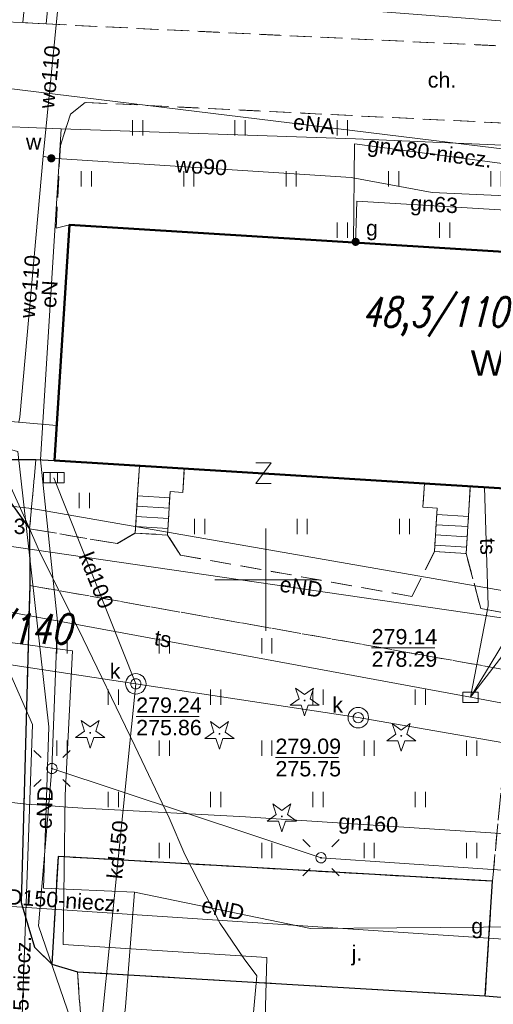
# Model space of a CAD drawing. Extents: x 0 to 6568752, y 0 to 5584302.
# Tile 47 of 74: x 6568488 to 6568511, y 5584029 to 5584077. Entities that reach past the tile are written whole.
import ezdxf
from ezdxf.enums import TextEntityAlignment as Align

# ---------------------------------------------------------------- set-up
doc = ezdxf.new("R2010")
doc.units = 0
doc.header["$PDSIZE"] = 0.75
doc.linetypes.add('PRZER2-1', pattern=[1.5, 1, -0.5])
doc.linetypes.add('PRZER3-1', pattern=[2, 1.5, -0.5])
doc.layers.get('0').update_dxf_attribs({"linetype": 'CONTINUOUS'})
doc.layers.get('Defpoints').update_dxf_attribs({"linetype": 'CONTINUOUS'})
for name, color, linetype, lineweight in [('alarm', 51, 'CONTINUOUS', 50), ('EGBS', 7, 'CONTINUOUS', 18), ('EGBU', 7, 'CONTINUOUS', 50), ('GEPPHC', 7, 'CONTINUOUS', 18), ('GUPPRZ_O', 7, 'CONTINUOUS', 18), ('OTKC', 7, 'CONTINUOUS', 18), ('OTKC_O', 7, 'CONTINUOUS', 18), ('OTKJ', 7, 'CONTINUOUS', 18), ('OTKJ_O', 7, 'CONTINUOUS', 18), ('OTKK', 7, 'CONTINUOUS', 25), ('OTRN_O', 7, 'CONTINUOUS', 13), ('OTZT', 7, 'CONTINUOUS', 18), ('ramka sekcji', 7, 'CONTINUOUS', 18), ('SUEO', 7, 'CONTINUOUS', 18), ('SUPK', 7, 'CONTINUOUS', 18), ('SUPW', 7, 'CONTINUOUS', 18), ('SUPW_O', 7, 'CONTINUOUS', 18)]:
    doc.layers.add(name, color=color, linetype=linetype, lineweight=lineweight)
for name, color, linetype, lineweight, true_color in [('OTZG', 7, 'CONTINUOUS', 18, 0x008000), ('SUEP', 1, 'CONTINUOUS', 18, 0xff0000), ('SUEP_O', 1, 'CONTINUOUS', 18, 0xff0000), ('SUGP', 7, 'CONTINUOUS', 18, 0xbfbf00), ('SUGP_O', 7, 'CONTINUOUS', 18, 0xbfbf00), ('SUGW', 7, 'CONTINUOUS', 18, 0xbfbf00), ('SUGW_O', 7, 'CONTINUOUS', 18, 0xbfbf00), ('SUKK', 7, 'CONTINUOUS', 18, 0x803300), ('SUKP', 7, 'CONTINUOUS', 18, 0x803300), ('SUKP_O', 7, 'CONTINUOUS', 18, 0x803300), ('SUTP', 7, 'CONTINUOUS', 18, 0xff9100), ('SUTP_O', 7, 'CONTINUOUS', 18, 0xff9100), ('SUWP', 5, 'CONTINUOUS', 18, 0x0000ff), ('SUWP_O', 5, 'CONTINUOUS', 18, 0x0000ff), ('SUWW', 5, 'CONTINUOUS', 18, 0x0000ff), ('SUWW_O', 5, 'CONTINUOUS', 18, 0x0000ff)]:
    doc.layers.add(name, color=color, linetype=linetype, lineweight=lineweight, true_color=true_color)
doc.styles.add('Arial', font='arial.ttf')
doc.styles.add('GEO-INFO', font='arial.ttf')
doc.styles.add('UZBROJENIE', font='SIMPLEX.shx', dxfattribs={"width": 0.8, "oblique": 15.00003, "height": 0.9})
doc.dimstyles.get("Standard").update_dxf_attribs({"dimtxt": 0.18, "dimasz": 0.18, "dimexe": 0.18, "dimexo": 0.0625, "dimgap": 0.09, "dimtad": 0, "dimtih": 1, "dimtoh": 1, "dimdec": 4, "dimzin": 0, "dimdsep": 46, "dimtxsty": 'Standard', "dimcen": 0.09, "dimadec": 0, "dimazin": 0, "dimtfac": 1, "dimtdec": 4, "dimtofl": 0, "dimtmove": 0, "dimatfit": 3, "dimfxl": 0, "dimtolj": 1, "dimtzin": 0, "dimarcsym": 0})

# ---------------------------------------------------------------- blocks, each defined once
blk = doc.blocks.new('D_GSPRDI1')
blk.add_hatch(color=0).paths.add_polyline_path([(0, -0.045), (0.013906, -0.042798), (0.02645, -0.036406), (0.036406, -0.02645), (0.042798, -0.013906), (0.045, 0), (0.042798, 0.013906), (0.036406, 0.02645), (0.02645, 0.036406), (0.013906, 0.042798), (0, 0.045), (-0.013906, 0.042798), (-0.02645, 0.036406), (-0.036406, 0.02645), (-0.042798, 0.013906), (-0.045, 0), (-0.042798, -0.013906), (-0.036406, -0.02645), (-0.02645, -0.036406), (-0.013906, -0.042798)])
at = {"color": 0}
blk.add_lwpolyline([(0.272471, 0.088531), (0.713338, -0.231778), (0.168396, -0.231778), (0, -0.750048), (-0.168396, -0.231778), (-0.713338, -0.231778), (-0.272471, 0.088531), (-0.440867, 0.606801), (0, 0.286493), (0.440867, 0.606801)], close=True, dxfattribs=at)
blk = doc.blocks.new('D_GUPIKP1_3')
at = {"color": 0}
blk.add_lwpolyline([(0.375, -0.25), (-0.375, -0.25), (-0.375, 0.25), (0.375, 0.25)], close=True, dxfattribs=at)
blk = doc.blocks.new('D_GUPWZA1')
blk.add_hatch(color=0).paths.add_polyline_path([(-0.2, 0), (-0.193185, -0.051764), (-0.173205, -0.1), (-0.141421, -0.141421), (-0.1, -0.173205), (-0.051764, -0.193185), (0, -0.2), (0.051764, -0.193185), (0.1, -0.173205), (0.141421, -0.141421), (0.173205, -0.1), (0.193185, -0.051764), (0.2, 0), (0.193185, 0.051764), (0.173205, 0.1), (0.141421, 0.141421), (0.1, 0.173205), (0.051764, 0.193185), (0, 0.2), (-0.051764, 0.193185), (-0.1, 0.173205), (-0.141421, 0.141421), (-0.173205, 0.1), (-0.193185, 0.051764)])
blk = doc.blocks.new('D_GUPIWZ1_1')
at = {"color": 0}
blk.add_lwpolyline([(0, 0.25), (0.064705, 0.241481), (0.125, 0.216506), (0.176777, 0.176777), (0.216506, 0.125), (0.241481, 0.064705), (0.25, 0), (0.241481, -0.064705), (0.216506, -0.125), (0.176777, -0.176777), (0.125, -0.216506), (0.064705, -0.241481), (0, -0.25), (-0.064705, -0.241481), (-0.125, -0.216506), (-0.176777, -0.176777), (-0.216506, -0.125), (-0.241481, -0.064705), (-0.25, 0), (-0.241481, 0.064705), (-0.216506, 0.125), (-0.176777, 0.176777), (-0.125, 0.216506), (-0.064705, 0.241481)], close=True, dxfattribs=at)
blk = doc.blocks.new('D_GUPKKS1')
at = {"color": 0}
blk.add_lwpolyline([(0.5, -0.25), (-0.5, -0.25), (-0.5, 0.25), (0.5, 0.25)], close=True, dxfattribs=at)
for points in [[(-0.175, -0.25), (-0.175, 0.25)], [(0.175, -0.25), (0.175, 0.25)]]:
    blk.add_lwpolyline(points, dxfattribs=at)
blk = doc.blocks.new('D_GUPGZA1')
blk.add_hatch(color=0).paths.add_polyline_path([(-0.2, 0), (-0.193185, -0.051764), (-0.173205, -0.1), (-0.141421, -0.141421), (-0.1, -0.173205), (-0.051764, -0.193185), (0, -0.2), (0.051764, -0.193185), (0.1, -0.173205), (0.141421, -0.141421), (0.173205, -0.1), (0.193185, -0.051764), (0.2, 0), (0.193185, 0.051764), (0.173205, 0.1), (0.141421, 0.141421), (0.1, 0.173205), (0.051764, 0.193185), (0, 0.2), (-0.051764, 0.193185), (-0.1, 0.173205), (-0.141421, 0.141421), (-0.173205, 0.1), (-0.193185, 0.051764)])
blk = doc.blocks.new('D_GEPPHC1')
at = {"color": 0}
blk.add_lwpolyline([(-0.375, 0.5), (0.375, 0.5), (-0.375, -0.5), (0.375, -0.5)], dxfattribs=at)
blk = doc.blocks.new('D_GUPELA2')
blk.add_hatch(color=0).paths.add_polyline_path([(-0.001087, 0.044987), (0.011881, 0.043403), (0.021281, 0.03965), (0.030065, 0.033482), (0.038133, 0.023893), (0.043117, 0.012881), (0.044986, 0.001113), (0.044323, -0.007777), (0.040557, -0.019497), (0.033417, -0.030138), (0.024849, -0.037517), (0.013788, -0.042836), (0.002013, -0.044955), (-0.00982, -0.043916), (-0.020466, -0.040077), (-0.029541, -0.033946), (-0.036867, -0.025804), (-0.04187, -0.01649), (-0.04461, -0.005909), (-0.044532, 0.006476), (-0.041285, 0.017903), (-0.034764, 0.028574), (-0.024479, 0.03776), (-0.013449, 0.042943)])
at = {"color": 0}
for points in [[(-0.883883, 0.883883), (-0.53033, 0.53033)], [(0.883883, 0.883883), (0.53033, 0.53033)], [(-0.883883, -0.883883), (-0.53033, -0.53033)], [(0.883883, -0.883883), (0.53033, -0.53033)]]:
    blk.add_lwpolyline(points, dxfattribs=at)
blk = doc.blocks.new('D_GUPELA1')
at = {"color": 0}
blk.add_lwpolyline([(0, 0.25), (0.064705, 0.241481), (0.125, 0.216506), (0.176777, 0.176777), (0.216506, 0.125), (0.241481, 0.064705), (0.25, 0), (0.241481, -0.064705), (0.216506, -0.125), (0.176777, -0.176777), (0.125, -0.216506), (0.064705, -0.241481), (0, -0.25), (-0.064705, -0.241481), (-0.125, -0.216506), (-0.176777, -0.176777), (-0.216506, -0.125), (-0.241481, -0.064705), (-0.25, 0), (-0.241481, 0.064705), (-0.216506, 0.125), (-0.176777, 0.176777), (-0.125, 0.216506), (-0.064705, 0.241481)], close=True, dxfattribs=at)
blk = doc.blocks.new('D_GSSUTR1')
at = {"color": 0}
for points in [[(-0.25666, 0.36165), (-0.25666, -0.38835)], [(0.24334, -0.38835), (0.24334, 0.36165)]]:
    blk.add_lwpolyline(points, dxfattribs=at)
blk = doc.blocks.new('*D45')
at = {"layer": 'Defpoints', "color": 0}
for p in [(6568647.5, 5584150), (6568650, 5584150), (0, 0)]:
    blk.add_point(p, dxfattribs=at)
at = {"layer": 'ramka sekcji', "color": 0, "lineweight": -2}
blk.add_line((6568649.938, 5584150), (6568647.5, 5584150), dxfattribs=at)
at = {"layer": 'ramka sekcji', "color": 0, "insert": (6568644.106, 5584150), "char_height": 0.75, "attachment_point": 5, "style": 'GEO-INFO'}
blk.add_mtext('\\A1;5584150.0000', dxfattribs=at)
blk = doc.blocks.new('*D46')
at = {"layer": 'Defpoints', "color": 0}
for p in [(6568650, 5584152.5), (6568650, 5584150), (0, 0)]:
    blk.add_point(p, dxfattribs=at)
at = {"layer": 'ramka sekcji', "color": 0, "lineweight": -2}
blk.add_line((6568650, 5584150.062), (6568650, 5584152.5), dxfattribs=at)
at = {"layer": 'ramka sekcji', "color": 0, "insert": (6568650, 5584155.896), "char_height": 0.75, "attachment_point": 5, "rotation": 90, "style": 'GEO-INFO'}
blk.add_mtext('\\A1;6568650.0000', dxfattribs=at)

msp = doc.modelspace()

# ---------------------------------------------------------------- linework, layer by layer
at = {"layer": 'EGBS', "linetype": 'Continuous', "lineweight": 18, "elevation": 10.18}
for points in [[(6568495.19, 5584052.18), (6568493.62, 5584052.28), (6568493.75, 5584054.4), (6568493.82, 5584055.56), (6568496.01, 5584055.43), (6568495.94, 5584054.26), (6568495.32, 5584054.3)], [(6568509.78, 5584051.28), (6568508.23, 5584051.37), (6568508.36, 5584053.5), (6568507.66, 5584053.54), (6568507.74, 5584054.7), (6568509.98, 5584054.56), (6568509.91, 5584053.4)]]:
    msp.add_lwpolyline(points, close=True, dxfattribs=at)
for points in [[(6568493.7309, 5584054.08859), (6568495.30113, 5584053.99231)], [(6568493.7003, 5584053.58953), (6568495.27053, 5584053.49324)], [(6568493.6697, 5584053.09047), (6568495.23993, 5584052.99418)], [(6568508.34069, 5584053.18361), (6568509.89093, 5584053.08899)], [(6568493.6391, 5584052.59141), (6568495.20932, 5584052.49512)], [(6568508.31023, 5584052.68454), (6568509.86033, 5584052.58993)], [(6568508.27977, 5584052.18546), (6568509.82972, 5584052.09087)], [(6568508.24931, 5584051.68639), (6568509.79912, 5584051.5918)]]:
    msp.add_lwpolyline(points, dxfattribs=at)
at = {"layer": 'EGBU', "linetype": 'Continuous', "lineweight": 50, "elevation": 10.18}
msp.add_lwpolyline([(6568538.88, 5584058.9), (6568551.23977, 5584058.15147), (6568550.55602, 5584046.80178), (6568538.05, 5584047.59), (6568538.18, 5584049.61), (6568537.82, 5584049.62), (6568537.84, 5584050.07), (6568513.95, 5584051.55), (6568514.1, 5584053.87), (6568513.74, 5584053.88), (6568513.76, 5584054.33), (6568489.68, 5584055.82), (6568490.4, 5584067.33), (6568514.76, 5584065.82), (6568514.59, 5584063.04), (6568539.04, 5584061.52)], close=True, dxfattribs=at)
at = {"layer": 'GUPPRZ_O', "linetype": 'Continuous', "lineweight": 13, "elevation": 10.8, "flags": 128}
for points in [[(6568505.16093, 5584046.66854), (6568508.24093, 5584046.66854)], [(6568493.6627, 5584043.32611), (6568496.7427, 5584043.32611)], [(6568500.46551, 5584041.31575), (6568503.54551, 5584041.31575)]]:
    msp.add_lwpolyline(points, dxfattribs=at)
at = {"layer": 'OTKC', "linetype": 'PRZER2-1', "lineweight": 18, "elevation": 10.18}
for points in [[(6568492.58, 5584108.67), (6568489.26, 5584077.14), (6568488.13, 5584077.21), (6568491.62, 5584111.39)], [(6568483.79, 5584077.36), (6568485.7, 5584077.32), (6568488.13, 5584077.21), (6568489.26, 5584077.14), (6568512.66, 5584076.01), (6568514.70571, 5584075.918), (6568538.01, 5584074.87), (6568539.27, 5584076.24), (6568539.96, 5584083.71)], [(6568626.15, 5584083.24), (6568624.96, 5584069.96), (6568623.58, 5584067.76), (6568620.35, 5584067.78), (6568617.05, 5584067.78), (6568615.82, 5584067.75), (6568562.39, 5584069.85), (6568556.65, 5584069.97), (6568533.9, 5584071.07), (6568532.93, 5584070.15), (6568532.77, 5584065.78), (6568530.94, 5584065.88), (6568530.59, 5584070.32), (6568529.7, 5584071.41), (6568491.18, 5584073.31), (6568490.45, 5584072.73), (6568489.96, 5584071.2), (6568489.76, 5584067.17), (6568490.4, 5584067.33), (6568489.68, 5584055.82), (6568488.77, 5584055.87), (6568488.46, 5584052.49), (6568486.02, 5584055.87)], [(6568512.05, 5584045.54), (6568488.47, 5584049.72), (6568488.46, 5584052.49), (6568492.73, 5584051.76), (6568493.62, 5584052.28), (6568495.19, 5584052.18), (6568495.83, 5584051.2), (6568507.13, 5584049.18), (6568508.23, 5584051.37), (6568509.78, 5584051.28), (6568510.49, 5584048.59), (6568517.36, 5584047.32)]]:
    msp.add_lwpolyline(points, dxfattribs=at)
msp.add_lwpolyline([(6568510.71, 5584029.67), (6568511.06, 5584035.27), (6568512.05, 5584045.54), (6568513.93, 5584045.27), (6568512.96, 5584035.12), (6568512.67, 5584029.51)], close=True, dxfattribs=at)
at = {"layer": 'OTKJ', "linetype": 'PRZER3-1', "lineweight": 18, "elevation": 10.18}
msp.add_lwpolyline([(6568486.02, 5584055.87), (6568488.46, 5584052.49), (6568488.47, 5584049.72), (6568488.05, 5584034.23), (6568488.7, 5584032.06), (6568489.55, 5584031.23), (6568490.79, 5584030.85), (6568491.46, 5584022.01), (6568484.15, 5583957.94)], dxfattribs=at)
msp.add_lwpolyline([(6568490.79, 5584030.85), (6568489.55, 5584031.23), (6568489.85, 5584036.48), (6568511.06, 5584035.27), (6568510.71, 5584029.67)], close=True, dxfattribs=at)
msp.add_lwpolyline([(6568522.99, 5583964.31), (6568524.46, 5583985.77), (6568525.11, 5583995.29), (6568526.69, 5584018.78, 0.3744978), (6568522.95, 5584024.16), (6568495.52, 5584025.94), (6568492.35, 5584024.29), (6568491.46, 5584022.01), (6568490.79, 5584030.85), (6568510.71, 5584029.67), (6568512.67, 5584029.51), (6568515.51, 5584029.44), (6568516.85, 5584030.89), (6568546.6, 5584029.27)], format="xyb", dxfattribs=at)
at = {"layer": 'OTKK', "linetype": 'Continuous', "lineweight": 25, "elevation": 10.18}
for points in [[(6568486.02, 5584055.87), (6568488.77, 5584055.87), (6568489.68, 5584055.82)], [(6568486.02, 5584055.87), (6568488.46, 5584052.49), (6568488.47, 5584049.72), (6568488.05, 5584034.23), (6568488.7, 5584032.06), (6568489.55, 5584031.23), (6568490.79, 5584030.85), (6568510.71, 5584029.67), (6568512.67, 5584029.51), (6568515.51, 5584029.44), (6568516.85, 5584030.89), (6568546.6, 5584029.27)], [(6568510.71, 5584029.67), (6568511.06, 5584035.27), (6568489.85, 5584036.48), (6568489.55, 5584031.23)]]:
    msp.add_lwpolyline(points, dxfattribs=at)
at = {"layer": 'OTZT', "color": 7, "linetype": 'PRZER2-1', "lineweight": 18, "elevation": 10.1}
for points in [[(6568475.99, 5584096.46), (6568475.81, 5584095.49), (6568485.7, 5584077.32), (6568488.13, 5584077.21), (6568491.62, 5584111.39)], [(6568539.69, 5584092.08), (6568512.66, 5584076.01), (6568489.26, 5584077.14), (6568492.58, 5584108.67), (6568493.31, 5584108.77), (6568492.52, 5584097.26), (6568509.79, 5584095.95), (6568509.6, 5584093.44), (6568529.29, 5584092.09), (6568530.1, 5584103.63), (6568518.89587, 5584104.372), (6568518.97, 5584105.49), (6568519.17, 5584108.37), (6568519.64, 5584108.25), (6568520.91, 5584110.15), (6568540.15, 5584108.52), (6568541.78, 5584106.88), (6568540.76, 5584093.93)], [(6568493.82, 5584055.56), (6568493.75, 5584054.4), (6568493.62, 5584052.28), (6568492.73, 5584051.76), (6568488.46, 5584052.49), (6568488.77, 5584055.87), (6568489.68, 5584055.82)], [(6568507.74, 5584054.7), (6568507.66, 5584053.54), (6568508.36, 5584053.5), (6568508.23, 5584051.37), (6568507.13, 5584049.18), (6568495.83, 5584051.2), (6568495.19, 5584052.18), (6568495.32, 5584054.3), (6568495.94, 5584054.26), (6568496.01, 5584055.43)], [(6568518.03, 5584051.3), (6568517.96, 5584050.23), (6568517.8, 5584047.75), (6568517.36, 5584047.32), (6568510.49, 5584048.59), (6568509.78, 5584051.28), (6568509.91, 5584053.4), (6568509.98, 5584054.56), (6568513.76, 5584054.33), (6568513.74, 5584053.88), (6568514.1, 5584053.87), (6568513.95, 5584051.55)], [(6568489.55, 5584031.23), (6568488.7, 5584032.06), (6568488.05, 5584034.23), (6568488.47, 5584049.72), (6568512.05, 5584045.54), (6568511.06, 5584035.27), (6568489.85, 5584036.48)]]:
    msp.add_lwpolyline(points, close=True, dxfattribs=at)
msp.add_lwpolyline([(6568551.23977, 5584058.15147), (6568538.88, 5584058.9), (6568539.04, 5584061.52), (6568523.35032, 5584062.49539), (6568523.45, 5584064.18), (6568520.5, 5584064.36), (6568518.41, 5584064.49), (6568518.29998, 5584062.80936), (6568514.59, 5584063.04), (6568514.76, 5584065.82), (6568490.4, 5584067.33), (6568489.76, 5584067.17), (6568489.96, 5584071.2), (6568490.45, 5584072.73), (6568491.18, 5584073.31), (6568529.7, 5584071.41), (6568530.59, 5584070.32), (6568530.94, 5584065.88), (6568532.77, 5584065.78), (6568532.93, 5584070.15), (6568533.9, 5584071.07), (6568556.65, 5584069.97)], dxfattribs=at)
at = {"layer": 'ramka sekcji'}
for q in [(6568500, 5584052.5), (6568497.5, 5584050), (6568500, 5584047.5), (6568502.5, 5584050)]:
    msp.add_line((6568500, 5584050), q, dxfattribs=at)
at = {"layer": 'SUEP', "linetype": 'Continuous', "lineweight": 18, "elevation": 10.14}
for points in [[(6568400.12745, 5584159.85225), (6568398.01241, 5584099.73035), (6568466.01071, 5584095.59619), (6568465.51432, 5584078.24845), (6568463.88823, 5584056.21578), (6568488.56528, 5584053.48354), (6568512.37059, 5584049.32995), (6568530.71554, 5584048.27624), (6568530.87, 5584050.35)], [(6568469.90566, 5584078.94508), (6568471.50229, 5584091.62664), (6568472.53, 5584108.67), (6568471.33, 5584096.82), (6568465.16, 5584089.99), (6568454.64, 5584080.16), (6568433.18, 5584081.43), (6568430.13, 5584076.26), (6568437.23, 5584075.62), (6568458.39, 5584074.07), (6568485.96, 5584072.19), (6568490, 5584072.02)], [(6568537.92641, 5584097.52808), (6568535.8969, 5584075.41982), (6568503.16129, 5584077.9235)], [(6568483.86, 5584081.14), (6568482.35, 5584064.46), (6568481.92, 5584057.69), (6568479.5, 5584057.03), (6568479.08, 5584048.05), (6568490.55, 5584046.52), (6568490.19, 5584039.47), (6568490.1, 5584032.19), (6568500.05, 5584031.55), (6568499.19, 5584000.4), (6568497.9, 5583981.04), (6568497, 5583965.74), (6568496.25, 5583951.67), (6568502.87, 5583951), (6568504.63, 5583951.43), (6568516.8, 5583950.23), (6568526.54, 5583949.18), (6568528.6, 5583949.33), (6568547.78, 5583947.67), (6568548.44331, 5583954.04773)], [(6568493.58837, 5584034.7328), (6568489.14251, 5584034.9272), (6568489.40021, 5584042.8082), (6568487.88104, 5584056.26528), (6568483.95421, 5584057.29015), (6568484.16782, 5584071.74709), (6568486.50836, 5584074.10327)], [(6568486.50836, 5584074.10327), (6568518.17164, 5584070.22632)], [(6568490, 5584072.02), (6568488.99, 5584055.86), (6568489.82, 5584047.96), (6568489.55, 5584040.78)], [(6568490, 5584072.02), (6568504.38, 5584071.53), (6568518.75, 5584070.91), (6568535.68, 5584070.07), (6568546.76, 5584069.78), (6568556.41, 5584068.73), (6568570.47, 5584068.4), (6568582.18, 5584068.02), (6568592.76, 5584067.58), (6568603.03, 5584067.26), (6568614.32, 5584066.94)], [(6568480.29494, 5584052.68691), (6568523.12866, 5584046.43834)], [(6568485.42, 5583959.94), (6568485.95, 5583959.91), (6568488.76, 5583978.85), (6568490.36, 5583992.28), (6568492.06, 5584009.06), (6568492.58, 5584022.4), (6568488.89, 5584033.09), (6568489.55, 5584040.78)], [(6568536.64, 5583989.93), (6568537.83, 5584013.78), (6568549.84, 5584017.57), (6568547.14, 5584033.87), (6568537.37, 5584034.81), (6568524.43, 5584035.13), (6568514.18, 5584035.63), (6568502.69, 5584036.42), (6568489.55, 5584040.78)], [(6568493.58837, 5584034.7328), (6568493.14538, 5584029.1343), (6568492.44636, 5584023.24619), (6568492.49807, 5584021.79574)], [(6568493.58837, 5584034.7328), (6568502.18308, 5584032.96437), (6568516.95644, 5584033.07193), (6568524.13002, 5584031.60009)]]:
    msp.add_lwpolyline(points, dxfattribs=at)
at = {"layer": 'SUGP', "linetype": 'Continuous', "lineweight": 18, "elevation": 10.14}
for points in [[(6568504.31785, 5584071.28197), (6568504.2738, 5584066.47001)], [(6568559.27657, 5584056.94925), (6568544.25326, 5584065.65626), (6568528.29678, 5584067.62075), (6568511.67083, 5584070.31667), (6568504.31785, 5584071.28197)], [(6568527.33, 5584066.53), (6568523.59, 5584066.84), (6568517.95, 5584067.58), (6568511.98, 5584068.03), (6568504.44, 5584068.48), (6568504.41, 5584067.4)], [(6568504.41, 5584067.4), (6568504.38, 5584066.5)], [(6568474.84, 5584039.64), (6568481.08, 5584039.51), (6568487.03, 5584039.18), (6568488.29, 5584039.04), (6568489.32, 5584038.97), (6568490.31, 5584038.89), (6568491.06, 5584038.84), (6568491.69, 5584038.81), (6568499.01, 5584038.42), (6568510.98, 5584037.64), (6568513.4, 5584037.46), (6568523.05, 5584036.69), (6568523.82, 5584036.62), (6568523.53, 5584033.4)], [(6568473.61261, 5584034.97458), (6568511.36, 5584032.46), (6568521.19, 5584031.42), (6568522.21, 5584031.3)]]:
    msp.add_lwpolyline(points, dxfattribs=at)
at = {"layer": 'SUKP', "linetype": 'Continuous', "lineweight": 18, "elevation": 10.14}
for points in [[(6568489.64, 5584054.98), (6568493.64703, 5584044.91271)], [(6568475.92724, 5583997.47087), (6568477.46079, 5584025.21789), (6568478.122, 5584037.99462), (6568478.85475, 5584047.16751), (6568493.64703, 5584044.91271), (6568504.50909, 5584043.26259), (6568515.26399, 5584041.39106), (6568526.1644, 5584039.77518), (6568539.29717, 5584037.40052), (6568557.51513, 5584034.18498)], [(6568491.54, 5584024.07), (6568493.64703, 5584044.91271)]]:
    msp.add_lwpolyline(points, dxfattribs=at)
at = {"layer": 'SUPK', "linetype": 'Continuous', "lineweight": 18, "elevation": 10.14}
for points in [[(6568493.64703, 5584044.41271, -1), (6568493.64703, 5584045.41271, -1)], [(6568504.50909, 5584042.76259, -1), (6568504.50909, 5584043.76259, -1)]]:
    msp.add_lwpolyline(points, format="xyb", close=True, dxfattribs=at)
at = {"layer": 'SUTP', "linetype": 'Continuous', "lineweight": 18, "elevation": 10.14}
for points in [[(6568479.04053, 5584058.45119), (6568489.78674, 5584057.52631)], [(6568510.66993, 5584054.5212), (6568510.85235, 5584048.71934), (6568509.99578, 5584044.25895)], [(6568509.99578, 5584044.25895), (6568514.40003, 5584051.52212)], [(6568516.9478, 5584051.36428), (6568516.72297, 5584049.94608), (6568514.56956, 5584050.19835), (6568509.99578, 5584044.25895)], [(6568548.21798, 5584037.55993), (6568529.69768, 5584040.57953), (6568509.99578, 5584044.25895), (6568479.91197, 5584049.81175), (6568480.34103, 5584041.89766), (6568479.83245, 5584035.42361), (6568481.1932, 5584021.25504)]]:
    msp.add_lwpolyline(points, dxfattribs=at)
at = {"layer": 'SUWP', "linetype": 'Continuous', "lineweight": 18, "elevation": 10.14}
for points in [[(6568490.1993, 5584081.10673), (6568490.20329, 5584080.79676), (6568489.89401, 5584078.41259), (6568489.12361, 5584070.68206)], [(6568489.12361, 5584070.68206), (6568487.98, 5584057.94)], [(6568489.12361, 5584070.68206), (6568489.52, 5584070.58), (6568504.16808, 5584069.64583), (6568508.11777, 5584068.91667), (6568512.0905, 5584068.72784), (6568522.27596, 5584069.13912), (6568522.38564, 5584069.94059)], [(6568487.62073, 5584015.3682), (6568488.60822, 5584042.92402), (6568483.91865, 5584053.56168), (6568484.3371, 5584057.1415), (6568485.44374, 5584057.17707), (6568485.79268, 5584057.54813)], [(6568487.93, 5584057.69), (6568487.98, 5584057.94)], [(6568495.62, 5583954.5), (6568495.64, 5583954.77), (6568496.34, 5583967.31), (6568496.77, 5583972.63), (6568496.99, 5583979.21), (6568497.15, 5583986.73), (6568497.37, 5583991.07), (6568497.76, 5583997.04), (6568498.24, 5584008.6), (6568498.37, 5584011.24), (6568498.47, 5584016.02), (6568498.64, 5584021.65), (6568498.97, 5584024.21), (6568499.55, 5584030.66), (6568498.93, 5584031.49), (6568497.77, 5584033.21), (6568496.04, 5584036.58), (6568495.27, 5584038.37), (6568493.6, 5584041.88), (6568490.85, 5584047.59), (6568488.99, 5584051.27), (6568488.39, 5584052.65), (6568487.4, 5584054.84)]]:
    msp.add_lwpolyline(points, dxfattribs=at)

# ---------------------------------------------------------------- block references
at = {"layer": 'GEPPHC', "linetype": 'Continuous', "lineweight": 18}
msp.add_blockref('D_GEPPHC1', (6568499.87399, 5584055.20197, 10.24), dxfattribs=at)
at = {"layer": 'OTZG', "linetype": 'Continuous', "lineweight": 18}
for p in [(6568501.89, 5584044.1, 10.12), (6568491.42, 5584042.52, 10.12), (6568497.73, 5584042.47, 10.12), (6568506.61, 5584042.37, 10.12), (6568500.78, 5584038.44, 10.12)]:
    msp.add_blockref('D_GSPRDI1', p, dxfattribs=at)
at = {"layer": 'OTZT', "color": 7, "linetype": 'Continuous', "lineweight": 18}
for p in [(6568493.74, 5584072.08757, 10.1), (6568498.74, 5584072.08757, 10.1), (6568503.74, 5584072.08757, 10.1), (6568491.24, 5584069.58757, 10.1), (6568496.24, 5584069.58757, 10.1), (6568501.24, 5584069.58757, 10.1), (6568506.24, 5584069.58757, 10.1), (6568511.24, 5584069.58757, 10.1), (6568503.74, 5584067.08757, 10.1), (6568508.74, 5584067.08757, 10.1), (6568491.14, 5584053.88007, 10.1), (6568496.775, 5584052.60424, 10.1), (6568501.775, 5584052.60424, 10.1), (6568506.775, 5584052.60424, 10.1), (6568490.05, 5584046.78267, 10.1), (6568495.05, 5584046.78267, 10.1), (6568500.05, 5584046.78267, 10.1), (6568492.55, 5584044.28267, 10.1), (6568497.55, 5584044.28267, 10.1), (6568502.55, 5584044.28267, 10.1), (6568507.55, 5584044.28267, 10.1), (6568490.05, 5584041.78267, 10.1), (6568495.05, 5584041.78267, 10.1), (6568500.05, 5584041.78267, 10.1), (6568505.05, 5584041.78267, 10.1), (6568510.05, 5584041.78267, 10.1), (6568492.55, 5584039.28267, 10.1), (6568497.55, 5584039.28267, 10.1), (6568502.55, 5584039.28267, 10.1), (6568507.55, 5584039.28267, 10.1), (6568495.05, 5584036.78267, 10.1), (6568500.05, 5584036.78267, 10.1), (6568505.05, 5584036.78267, 10.1), (6568510.05, 5584036.78267, 10.1)]:
    msp.add_blockref('D_GSSUTR1', p, dxfattribs=at)
at = {"layer": 'SUEO', "linetype": 'Continuous', "lineweight": 18}
for name, p in [('D_GUPELA2', (6568489.55, 5584040.78, 10.15)), ('D_GUPELA1', (6568489.55, 5584040.78, 10.16)), ('D_GUPELA2', (6568502.69, 5584036.42, 10.15)), ('D_GUPELA1', (6568502.69, 5584036.42, 10.16))]:
    msp.add_blockref(name, p, dxfattribs=at)
at = {"layer": 'SUGW', "linetype": 'Continuous', "lineweight": 18}
msp.add_blockref('D_GUPGZA1', (6568504.38, 5584066.5, 10.16), dxfattribs=at)
at = {"layer": 'SUKK', "linetype": 'Continuous', "lineweight": 18}
msp.add_blockref('D_GUPKKS1', (6568489.64, 5584054.98, 10.16), dxfattribs=at)
at = {"layer": 'SUPK', "linetype": 'Continuous', "lineweight": 18}
msp.add_blockref('D_GUPIKP1_3', (6568509.99578, 5584044.25895, 10.16), dxfattribs=at)
at = {"layer": 'SUPW', "linetype": 'Continuous', "lineweight": 18}
for p in [(6568493.64703, 5584044.91271, 10.18), (6568504.50909, 5584043.26259, 10.18)]:
    msp.add_blockref('D_GUPIWZ1_1', p, dxfattribs=at)
at = {"layer": 'SUWW', "linetype": 'Continuous', "lineweight": 18}
msp.add_blockref('D_GUPWZA1', (6568489.52, 5584070.58, 10.16), dxfattribs=at)

# ---------------------------------------------------------------- texts
at = {"layer": 'alarm', "color": 0, "lineweight": 30, "style": 'UZBROJENIE', "oblique": 15.00003, "width": 0.8}
for s, p in [('48,3/110', (6568504.67567, 5584062.35697)), ('76,1/140', (6568482.98384, 5584046.87425))]:
    msp.add_text(s, height=1.44, dxfattribs=at).set_placement(p)
at = {"layer": 'alarm', "color": 0, "linetype": 'Continuous', "lineweight": 30, "style": 'GEO-INFO'}
msp.add_text('W16', height=1.25, dxfattribs=at).set_placement((6568511.79462, 5584060.58391, -9.52), align=Align.MIDDLE)
at = {"layer": 'GUPPRZ_O', "linetype": 'Continuous', "lineweight": 0, "style": 'Arial'}
for s, p in [('279.14', (6568505.16093, 5584046.84104, 10.8)), ('278.29', (6568505.16093, 5584045.74604, 10.8)), ('279.24', (6568493.6627, 5584043.49861, 10.8)), ('275.86', (6568493.6627, 5584042.40361, 10.8)), ('279.09', (6568500.46551, 5584041.48825, 10.8)), ('275.75', (6568500.46551, 5584040.39325, 10.8))]:
    msp.add_text(s, height=0.75, dxfattribs=at).set_placement(p)
at = {"layer": 'OTKC_O', "linetype": 'Continuous', "lineweight": 0, "style": 'Arial'}
msp.add_text('ch.', height=0.75, dxfattribs=at).set_placement((6568508.6, 5584074.03493, 10.8), align=Align.CENTER)
at = {"layer": 'OTKJ_O', "linetype": 'Continuous', "lineweight": 0, "style": 'Arial'}
msp.add_text('j.', height=0.75, dxfattribs=at).set_placement((6568504.44795, 5584031.38871, 10.8), align=Align.CENTER)
at = {"layer": 'OTRN_O', "linetype": 'Continuous', "lineweight": 0, "style": 'Arial'}
msp.add_text('279.3', height=0.75, dxfattribs=at).set_placement((6568485.64, 5584052.23, 10.8))
at = {"layer": 'SUEP_O', "linetype": 'Continuous', "lineweight": 0, "style": 'Arial'}
for s, rotation, p in [('eNA', 353.019263, (6568502.30433, 5584071.87349, 10.8)), ('eN', 86.423658, (6568489.78791, 5584063.92169, 10.8)), ('eND', 351.700259, (6568501.66944, 5584049.27222, 10.8)), ('eND', 88.127189, (6568489.56468, 5584038.8581, 10.8)), ('eND', 348.373199, (6568497.82658, 5584033.56113, 10.8))]:
    msp.add_text(s, height=0.75, rotation=rotation, dxfattribs=at).set_placement(p, align=Align.CENTER)
at = {"layer": 'SUGP_O', "linetype": 'Continuous', "lineweight": 0, "style": 'Arial'}
for s, rotation, p in [('gnA80-niecz.', 352.520947, (6568507.95614, 5584070.50834, 10.8)), ('gn63', 356.58455, (6568508.19252, 5584067.96204, 10.8)), ('gn160', 356.271711, (6568504.97592, 5584037.73714, 10.8)), ('gnD150-niecz.', 356.18882, (6568489.54021, 5584034.00592, 10.8))]:
    msp.add_text(s, height=0.75, rotation=rotation, dxfattribs=at).set_placement(p, align=Align.CENTER)
at = {"layer": 'SUGW_O', "linetype": 'Continuous', "lineweight": 0, "style": 'Arial'}
for p in [(6568505.46641, 5584066.80242, 10.8), (6568510.61, 5584032.71, 10.8)]:
    msp.add_text('g', height=0.75, dxfattribs=at).set_placement(p, align=Align.RIGHT)
at = {"layer": 'SUKP_O', "linetype": 'Continuous', "lineweight": 0, "style": 'Arial'}
for s, rotation, p in [('kd100', 291.703798, (6568491.37084, 5584049.83783, 10.8)), ('kd150', 84.227451, (6568493.11874, 5584036.77705, 10.8))]:
    msp.add_text(s, height=0.75, rotation=rotation, dxfattribs=at).set_placement(p, align=Align.CENTER)
at = {"layer": 'SUPW_O', "linetype": 'Continuous', "lineweight": 0, "style": 'Arial'}
for p in [(6568492.89703, 5584045.16271, 10.8), (6568503.75909, 5584043.51259, 10.8)]:
    msp.add_text('k', height=0.75, dxfattribs=at).set_placement(p, align=Align.RIGHT)
at = {"layer": 'SUTP_O', "linetype": 'Continuous', "lineweight": 0, "style": 'Arial'}
for rotation, p in [(271.800838, (6568510.46781, 5584051.61105, 10.8)), (349.542186, (6568494.90061, 5584046.74675, 10.8))]:
    msp.add_text('ts', height=0.75, rotation=rotation, dxfattribs=at).set_placement(p, align=Align.CENTER)
at = {"layer": 'SUWP_O', "linetype": 'Continuous', "lineweight": 0, "style": 'Arial'}
for s, rotation, p in [('wo110', 84.308867, (6568489.80084, 5584074.51822, 10.8)), ('wo90', 356.350962, (6568496.82536, 5584069.82003, 10.8)), ('wo110', 84.871402, (6568488.84411, 5584064.2848, 10.8)), ('woD125-niecz.', 87.947609, (6568488.40777, 5584029.1356, 10.8))]:
    msp.add_text(s, height=0.75, rotation=rotation, dxfattribs=at).set_placement(p, align=Align.CENTER)
at = {"layer": 'SUWW_O', "linetype": 'Continuous', "lineweight": 0, "style": 'Arial'}
msp.add_text('w', height=0.75, dxfattribs=at).set_placement((6568489.03771, 5584071.00887, 10.8), align=Align.RIGHT)

# ---------------------------------------------------------------- dimensions: what is measured, and where the dimension line sits
at = {"layer": 'ramka sekcji'}
for offset, dtype, picture, middle in [((0, 2.5), 1, '*D46', (6568650, 5584155.8956787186)), ((-2.5, 0), 0, '*D45', (6568644.1063676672, 5584150))]:
    dim = msp.add_ordinate_dim(feature_location=(6568650, 5584150), offset=offset, dtype=dtype, origin=(0, 0), dimstyle='Standard', override={"dimtxt": 0.75, "dimtxsty": 'GEO-INFO'}, dxfattribs=at)
    dim.commit()
    dim.dimension.update_dxf_attribs({"geometry": picture, "text_midpoint": middle})

doc.saveas('drawing.dxf')
